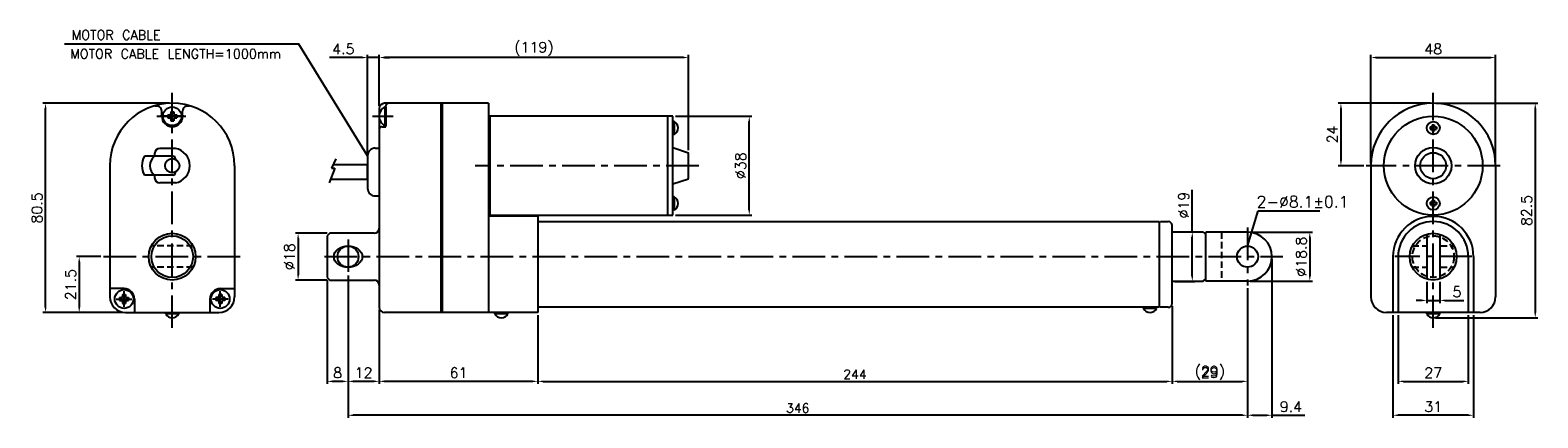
# Model space of a CAD drawing. Extents: x -290 to 290, y 42 to 191.
import ezdxf

# ---------------------------------------------------------------- set-up
doc = ezdxf.new("R2010")
doc.units = 0
doc.header["$LTSCALE"] = 10
doc.header["$MEASUREMENT"] = 0
doc.header["$PDMODE"] = 3
doc.linetypes.add('CENTER', pattern=[2, 1.25, -0.25, 0.25, -0.25])
doc.linetypes.add('VERDECKTX2', pattern=[0.75, 0.5, -0.25])
doc.layers.get('0').update_dxf_attribs({"linetype": 'CONTINUOUS'})
doc.layers.get('DEFPOINTS').update_dxf_attribs({"linetype": 'CONTINUOUS'})
for name, color, linetype in [('CE', 2, 'CENTER'), ('CE0', 2, 'CENTER'), ('DIM', 4, 'CONTINUOUS'), ('HAT0', 7, 'CONTINUOUS'), ('L1', 1, 'CONTINUOUS')]:
    doc.layers.add(name, color=color, linetype=linetype)
doc.styles.get("Standard").update_dxf_attribs({"font": 'txt.shx'})
doc.dimstyles.get("Standard").update_dxf_attribs({"dimtxt": 3, "dimasz": 2, "dimexe": 1, "dimexo": 1, "dimgap": 0.8, "dimtad": 1, "dimtxsty": 'STANDARD', "dimblk1": 'CLOSED', "dimblk2": 'CLOSED', "dimsah": 1, "dimcen": 1, "dimclrd": 256, "dimclre": 256, "dimclrt": 256, "dimazin": 3, "dimtp": 0.3, "dimtfac": 0.8, "dimtmove": 0, "dimatfit": 3, "dimtolj": 1})
doc.dimstyles.new('STANDARD$0', dxfattribs={"dimtxt": 3, "dimasz": 2, "dimexe": 1, "dimexo": 1, "dimgap": 0.8, "dimtad": 1, "dimtxsty": 'STANDARD', "dimblk1": 'CLOSED', "dimblk2": 'CLOSED', "dimsah": 1, "dimcen": 1, "dimclrd": 256, "dimclre": 256, "dimclrt": 256, "dimazin": 3, "dimtp": 0.3, "dimtfac": 0.8, "dimtmove": 0, "dimatfit": 3, "dimtolj": 1})

# ---------------------------------------------------------------- blocks, each defined once
blk = doc.blocks.new('*D1')
at = {"layer": 'DEFPOINTS', "color": 0}
for p in [(178.45, 92.53), (149.45, 85.69), (178.45, 55.7)]:
    blk.add_point(p, dxfattribs=at)
at = {"layer": 'DIM'}
for p, q in [((178.45, 91.53), (178.45, 54.7)), ((149.45, 84.69), (149.45, 54.7)), ((151.45, 55.7), (176.45, 55.7))]:
    blk.add_line(p, q, dxfattribs=at)
for points in [[(151.45, 56.03), (151.45, 55.37), (149.45, 55.7)], [(176.45, 56.03), (176.45, 55.37), (178.45, 55.7)]]:
    blk.add_solid(points, dxfattribs=at)
at = {"layer": 'DIM', "insert": (163.95, 59), "char_height": 4, "attachment_point": 5}
blk.add_mtext('\\A1;(29)', dxfattribs=at)
blk = doc.blocks.new('*D2')
at = {"layer": 'DEFPOINTS', "color": 0}
for p in [(273.89, 180.31), (225.89, 138.69), (273.89, 138.69)]:
    blk.add_point(p, dxfattribs=at)
at = {"layer": 'DIM'}
for p, q in [((225.89, 139.69), (225.89, 181.31)), ((227.89, 180.31), (271.89, 180.31)), ((273.89, 139.69), (273.89, 181.31))]:
    blk.add_line(p, q, dxfattribs=at)
for points in [[(227.89, 180.64), (227.89, 179.97), (225.89, 180.31)], [(271.89, 180.64), (271.89, 179.97), (273.89, 180.31)]]:
    blk.add_solid(points, dxfattribs=at)
at = {"layer": 'DIM', "insert": (249.89, 183.61), "char_height": 4, "attachment_point": 5}
blk.add_mtext('\\A1;48', dxfattribs=at)
blk = doc.blocks.new('*D3')
at = {"layer": 'DEFPOINTS', "color": 0}
for p in [(249.89, 162.69), (214.38, 138.69), (224.15, 138.69)]:
    blk.add_point(p, dxfattribs=at)
at = {"layer": 'DIM'}
for p, q in [((248.89, 162.69), (213.38, 162.69)), ((214.38, 160.69), (214.38, 140.69)), ((223.15, 138.69), (213.38, 138.69))]:
    blk.add_line(p, q, dxfattribs=at)
for points in [[(214.05, 160.69), (214.72, 160.69), (214.38, 162.69)], [(214.05, 140.69), (214.72, 140.69), (214.38, 138.69)]]:
    blk.add_solid(points, dxfattribs=at)
at = {"layer": 'DIM', "insert": (211.08, 150.69), "char_height": 4, "attachment_point": 5, "rotation": 90}
blk.add_mtext('\\A1;24', dxfattribs=at)
blk = doc.blocks.new('*D4')
at = {"layer": 'DEFPOINTS', "color": 0}
for p in [(249.89, 162.69), (249.89, 80.19), (289.13, 80.19)]:
    blk.add_point(p, dxfattribs=at)
at = {"layer": 'DIM'}
for p, q in [((250.89, 162.69), (290.13, 162.69)), ((289.13, 160.69), (289.13, 82.19)), ((250.89, 80.19), (290.13, 80.19))]:
    blk.add_line(p, q, dxfattribs=at)
for points in [[(288.8, 160.69), (289.47, 160.69), (289.13, 162.69)], [(288.8, 82.19), (289.47, 82.19), (289.13, 80.19)]]:
    blk.add_solid(points, dxfattribs=at)
at = {"layer": 'DIM', "insert": (285.83, 121.44), "char_height": 4, "attachment_point": 5, "rotation": 90}
blk.add_mtext('\\A1;82.5', dxfattribs=at)
blk = doc.blocks.new('*D5')
at = {"layer": 'DEFPOINTS', "color": 0}
for p in [(247.39, 95.05), (252.39, 95.05), (252.39, 86.85)]:
    blk.add_point(p, dxfattribs=at)
at = {"layer": 'DIM'}
for p, q in [((247.39, 94.05), (247.39, 85.85)), ((252.39, 94.05), (252.39, 85.85)), ((245.39, 86.85), (243.39, 86.85)), ((247.39, 86.85), (252.39, 86.85)), ((254.39, 86.85), (261.65, 86.85))]:
    blk.add_line(p, q, dxfattribs=at)
for points in [[(245.39, 87.18), (245.39, 86.52), (247.39, 86.85)], [(254.39, 87.18), (254.39, 86.52), (252.39, 86.85)]]:
    blk.add_solid(points, dxfattribs=at)
at = {"layer": 'DIM', "insert": (259.02, 90.15), "char_height": 4, "attachment_point": 5}
blk.add_mtext('\\A1;5', dxfattribs=at)
blk = doc.blocks.new('*D6')
at = {"layer": 'DEFPOINTS', "color": 0}
for p in [(236.39, 82.19), (263.39, 82.19), (263.39, 55.7)]:
    blk.add_point(p, dxfattribs=at)
at = {"layer": 'DIM'}
for p, q in [((236.39, 81.19), (236.39, 54.7)), ((263.39, 81.19), (263.39, 54.7)), ((238.39, 55.7), (261.39, 55.7))]:
    blk.add_line(p, q, dxfattribs=at)
for points in [[(238.39, 56.03), (238.39, 55.37), (236.39, 55.7)], [(261.39, 56.03), (261.39, 55.37), (263.39, 55.7)]]:
    blk.add_solid(points, dxfattribs=at)
at = {"layer": 'DIM', "insert": (249.89, 59), "char_height": 4, "attachment_point": 5}
blk.add_mtext('\\A1;27', dxfattribs=at)
blk = doc.blocks.new('*D7')
at = {"layer": 'DEFPOINTS', "color": 0}
for p in [(234.39, 82.19), (265.39, 82.19), (234.39, 42.66)]:
    blk.add_point(p, dxfattribs=at)
at = {"layer": 'DIM'}
for p, q in [((234.39, 81.19), (234.39, 41.66)), ((265.39, 81.19), (265.39, 41.66)), ((263.39, 42.66), (236.39, 42.66))]:
    blk.add_line(p, q, dxfattribs=at)
for points in [[(236.39, 43), (236.39, 42.33), (234.39, 42.66)], [(263.39, 43), (263.39, 42.33), (265.39, 42.66)]]:
    blk.add_solid(points, dxfattribs=at)
at = {"layer": 'DIM', "insert": (249.89, 45.96), "char_height": 4, "attachment_point": 5}
blk.add_mtext('\\A1;31', dxfattribs=at)
blk = doc.blocks.new('*D8')
at = {"layer": 'DEFPOINTS', "color": 0}
for p in [(149.45, 113.19), (149.45, 94.19), (157.2, 94.19)]:
    blk.add_point(p, dxfattribs=at)
at = {"layer": 'DIM'}
for p, q in [((157.2, 113.19), (157.2, 129.46)), ((150.45, 113.19), (158.2, 113.19)), ((157.2, 96.19), (157.2, 111.19)), ((150.45, 94.19), (158.2, 94.19))]:
    blk.add_line(p, q, dxfattribs=at)
for points in [[(156.87, 111.19), (157.54, 111.19), (157.2, 113.19)], [(156.87, 96.19), (157.54, 96.19), (157.2, 94.19)]]:
    blk.add_solid(points, dxfattribs=at)
at = {"layer": 'DIM', "insert": (153.9, 123.49), "char_height": 4, "attachment_point": 5, "rotation": 90}
blk.add_mtext('\\A1;%%c19', dxfattribs=at)
blk = doc.blocks.new('*D9')
at = {"layer": 'DEFPOINTS', "color": 0}
for p in [(178.45, 113.09), (178.45, 94.29), (202.41, 94.29)]:
    blk.add_point(p, dxfattribs=at)
at = {"layer": 'DIM'}
for p, q in [((179.45, 113.09), (203.41, 113.09)), ((202.41, 111.09), (202.41, 96.29)), ((179.45, 94.29), (203.41, 94.29))]:
    blk.add_line(p, q, dxfattribs=at)
for points in [[(202.08, 111.09), (202.75, 111.09), (202.41, 113.09)], [(202.08, 96.29), (202.75, 96.29), (202.41, 94.29)]]:
    blk.add_solid(points, dxfattribs=at)
at = {"layer": 'DIM', "insert": (199.11, 103.69), "char_height": 4, "attachment_point": 5, "rotation": 90}
blk.add_mtext('\\A1;%%c18.8', dxfattribs=at)
blk = doc.blocks.new('*D10')
at = {"layer": 'DEFPOINTS', "color": 0}
for p in [(178.45, 92.53), (149.45, 84.69), (178.45, 55.7)]:
    blk.add_point(p, dxfattribs=at)
at = {"layer": 'DIM'}
for p, q in [((178.45, 91.53), (178.45, 54.7)), ((149.45, 83.69), (149.45, 54.7)), ((151.45, 55.7), (176.45, 55.7))]:
    blk.add_line(p, q, dxfattribs=at)
for points in [[(151.45, 56.03), (151.45, 55.37), (149.45, 55.7)], [(176.45, 56.03), (176.45, 55.37), (178.45, 55.7)]]:
    blk.add_solid(points, dxfattribs=at)
at = {"layer": 'DIM', "insert": (163.95, 59), "char_height": 4, "attachment_point": 5}
blk.add_mtext('\\A1;29', dxfattribs=at)
blk = doc.blocks.new('*D11')
at = {"layer": 'DEFPOINTS', "color": 0}
for p in [(-155.55, 84.19), (-94.55, 82.19), (-155.55, 55.7)]:
    blk.add_point(p, dxfattribs=at)
at = {"layer": 'DIM'}
for p, q in [((-155.55, 83.19), (-155.55, 54.7)), ((-94.55, 81.19), (-94.55, 54.7)), ((-96.55, 55.7), (-153.55, 55.7))]:
    blk.add_line(p, q, dxfattribs=at)
for points in [[(-153.55, 56.03), (-153.55, 55.37), (-155.55, 55.7)], [(-96.55, 56.03), (-96.55, 55.37), (-94.55, 55.7)]]:
    blk.add_solid(points, dxfattribs=at)
at = {"layer": 'DIM', "insert": (-125.05, 59), "char_height": 4, "attachment_point": 5}
blk.add_mtext('\\A1;61', dxfattribs=at)
blk = doc.blocks.new('*D12')
at = {"layer": 'DEFPOINTS', "color": 0}
for p in [(-167.55, 97.49), (-155.55, 84.19), (-167.55, 55.7)]:
    blk.add_point(p, dxfattribs=at)
at = {"layer": 'DIM'}
for p, q in [((-167.55, 96.49), (-167.55, 54.7)), ((-155.55, 83.19), (-155.55, 54.7)), ((-157.55, 55.7), (-165.55, 55.7))]:
    blk.add_line(p, q, dxfattribs=at)
for points in [[(-165.55, 56.03), (-165.55, 55.37), (-167.55, 55.7)], [(-157.55, 56.03), (-157.55, 55.37), (-155.55, 55.7)]]:
    blk.add_solid(points, dxfattribs=at)
at = {"layer": 'DIM', "insert": (-161.55, 59), "char_height": 4, "attachment_point": 5}
blk.add_mtext('\\A1;12', dxfattribs=at)
blk = doc.blocks.new('*D13')
at = {"layer": 'DEFPOINTS', "color": 0}
for p in [(-175.55, 95.69), (-167.55, 97.49), (-175.55, 55.7)]:
    blk.add_point(p, dxfattribs=at)
at = {"layer": 'DIM'}
for p, q in [((-175.55, 94.69), (-175.55, 54.7)), ((-167.55, 96.49), (-167.55, 54.7)), ((-169.55, 55.7), (-173.55, 55.7))]:
    blk.add_line(p, q, dxfattribs=at)
for points in [[(-173.55, 56.03), (-173.55, 55.37), (-175.55, 55.7)], [(-169.55, 56.03), (-169.55, 55.37), (-167.55, 55.7)]]:
    blk.add_solid(points, dxfattribs=at)
at = {"layer": 'DIM', "insert": (-171.55, 59), "char_height": 4, "attachment_point": 5}
blk.add_mtext('\\A1;8', dxfattribs=at)
blk = doc.blocks.new('*D14')
at = {"layer": 'DEFPOINTS', "color": 0}
for p in [(187.85, 103.69), (178.45, 92.53), (187.85, 42.66)]:
    blk.add_point(p, dxfattribs=at)
at = {"layer": 'DIM'}
for p, q in [((187.85, 102.69), (187.85, 41.66)), ((178.45, 91.53), (178.45, 41.66)), ((180.45, 42.66), (185.85, 42.66)), ((187.85, 42.66), (200.45, 42.66))]:
    blk.add_line(p, q, dxfattribs=at)
for points in [[(180.45, 43), (180.45, 42.33), (178.45, 42.66)], [(185.85, 43), (185.85, 42.33), (187.85, 42.66)]]:
    blk.add_solid(points, dxfattribs=at)
at = {"layer": 'DIM', "insert": (195.15, 45.96), "char_height": 4, "attachment_point": 5}
blk.add_mtext('\\A1;9.4', dxfattribs=at)
blk = doc.blocks.new('*D15')
at = {"layer": 'DEFPOINTS', "color": 0}
for p in [(-42.55, 157.69), (-13.21, 157.69), (-42.55, 119.69)]:
    blk.add_point(p, dxfattribs=at)
at = {"layer": 'DIM'}
for p, q in [((-41.55, 157.69), (-12.21, 157.69)), ((-13.21, 121.69), (-13.21, 155.69)), ((-41.55, 119.69), (-12.21, 119.69))]:
    blk.add_line(p, q, dxfattribs=at)
for points in [[(-13.54, 155.69), (-12.87, 155.69), (-13.21, 157.69)], [(-13.54, 121.69), (-12.87, 121.69), (-13.21, 119.69)]]:
    blk.add_solid(points, dxfattribs=at)
at = {"layer": 'DIM', "insert": (-16.51, 138.69), "char_height": 4, "attachment_point": 5, "rotation": 90}
blk.add_mtext('\\A1;%%c38', dxfattribs=at)
blk = doc.blocks.new('*D16')
at = {"layer": 'DEFPOINTS', "color": 0}
for p in [(-155.55, 180.31), (-155.55, 160.69), (-36.55, 143.69)]:
    blk.add_point(p, dxfattribs=at)
at = {"layer": 'DIM'}
for p, q in [((-155.55, 161.69), (-155.55, 181.31)), ((-38.55, 180.31), (-153.55, 180.31)), ((-36.55, 144.69), (-36.55, 181.31))]:
    blk.add_line(p, q, dxfattribs=at)
for points in [[(-153.55, 180.64), (-153.55, 179.97), (-155.55, 180.31)], [(-38.55, 180.64), (-38.55, 179.97), (-36.55, 180.31)]]:
    blk.add_solid(points, dxfattribs=at)
at = {"layer": 'DIM', "insert": (-96.05, 183.61), "char_height": 4, "attachment_point": 5}
blk.add_mtext('\\A1;(119)', dxfattribs=at)
blk = doc.blocks.new('*D17')
at = {"layer": 'DEFPOINTS', "color": 0}
for p in [(-160.05, 180.31), (-155.55, 161.69), (-160.05, 142.44)]:
    blk.add_point(p, dxfattribs=at)
at = {"layer": 'DIM'}
for p, q in [((-162.05, 180.31), (-174.65, 180.31)), ((-160.05, 143.44), (-160.05, 181.31)), ((-155.55, 180.31), (-160.05, 180.31)), ((-155.55, 162.69), (-155.55, 181.31)), ((-153.55, 180.31), (-151.55, 180.31))]:
    blk.add_line(p, q, dxfattribs=at)
for points in [[(-162.05, 180.64), (-162.05, 179.97), (-160.05, 180.31)], [(-153.55, 180.64), (-153.55, 179.97), (-155.55, 180.31)]]:
    blk.add_solid(points, dxfattribs=at)
at = {"layer": 'DIM', "insert": (-169.35, 183.61), "char_height": 4, "attachment_point": 5}
blk.add_mtext('\\A1;4.5', dxfattribs=at)
blk = doc.blocks.new('*D18')
at = {"layer": 'DEFPOINTS', "color": 0}
for p in [(-174.55, 112.69), (-186.75, 94.69), (-174.55, 94.69)]:
    blk.add_point(p, dxfattribs=at)
at = {"layer": 'DIM'}
for p, q in [((-175.55, 112.69), (-187.75, 112.69)), ((-186.75, 110.69), (-186.75, 96.69)), ((-175.55, 94.69), (-187.75, 94.69))]:
    blk.add_line(p, q, dxfattribs=at)
for points in [[(-187.08, 110.69), (-186.42, 110.69), (-186.75, 112.69)], [(-187.08, 96.69), (-186.42, 96.69), (-186.75, 94.69)]]:
    blk.add_solid(points, dxfattribs=at)
at = {"layer": 'DIM', "insert": (-190.05, 103.69), "char_height": 4, "attachment_point": 5, "rotation": 90}
blk.add_mtext('\\A1;%%c18', dxfattribs=at)
blk = doc.blocks.new('*D19')
at = {"layer": 'DEFPOINTS', "color": 0}
for p in [(-261.58, 103.69), (-270.94, 82.19), (-253.18, 82.19)]:
    blk.add_point(p, dxfattribs=at)
at = {"layer": 'DIM'}
for p, q in [((-262.58, 103.69), (-271.94, 103.69)), ((-270.94, 101.69), (-270.94, 84.19)), ((-254.18, 82.19), (-271.94, 82.19))]:
    blk.add_line(p, q, dxfattribs=at)
for points in [[(-271.28, 101.69), (-270.61, 101.69), (-270.94, 103.69)], [(-271.28, 84.19), (-270.61, 84.19), (-270.94, 82.19)]]:
    blk.add_solid(points, dxfattribs=at)
at = {"layer": 'DIM', "insert": (-274.24, 92.94), "char_height": 4, "attachment_point": 5, "rotation": 90}
blk.add_mtext('\\A1;21.5', dxfattribs=at)
blk = doc.blocks.new('*D20')
at = {"layer": 'DEFPOINTS', "color": 0}
for p in [(-283.89, 162.69), (-235.18, 162.69), (-253.18, 82.19)]:
    blk.add_point(p, dxfattribs=at)
at = {"layer": 'DIM'}
for p, q in [((-236.18, 162.69), (-284.89, 162.69)), ((-283.89, 84.19), (-283.89, 160.69)), ((-254.18, 82.19), (-284.89, 82.19))]:
    blk.add_line(p, q, dxfattribs=at)
for points in [[(-284.23, 160.69), (-283.56, 160.69), (-283.89, 162.69)], [(-284.23, 84.19), (-283.56, 84.19), (-283.89, 82.19)]]:
    blk.add_solid(points, dxfattribs=at)
at = {"layer": 'DIM', "insert": (-287.19, 122.44), "char_height": 4, "attachment_point": 5, "rotation": 90}
blk.add_mtext('\\A1;80.5', dxfattribs=at)
blk = doc.blocks.new('*D21')
at = {"layer": 'DEFPOINTS', "color": 0}
for p in [(-167.55, 97.49), (178.45, 92.53), (-167.55, 42.66)]:
    blk.add_point(p, dxfattribs=at)
at = {"layer": 'DIM'}
for p, q in [((-167.55, 96.49), (-167.55, 41.66)), ((178.45, 91.53), (178.45, 41.66)), ((176.45, 42.66), (-165.55, 42.66))]:
    blk.add_line(p, q, dxfattribs=at)
for points in [[(-165.55, 43), (-165.55, 42.33), (-167.55, 42.66)], [(176.45, 43), (176.45, 42.33), (178.45, 42.66)]]:
    blk.add_solid(points, dxfattribs=at)
at = {"layer": 'DIM', "insert": (5.45, 45.41), "char_height": 3.5, "attachment_point": 5}
blk.add_mtext('\\A1;346', dxfattribs=at)
blk = doc.blocks.new('*D22')
at = {"layer": 'DEFPOINTS', "color": 0}
for p in [(-94.55, 82.19), (149.45, 85.69), (149.45, 55.7)]:
    blk.add_point(p, dxfattribs=at)
at = {"layer": 'DIM'}
for p, q in [((149.45, 84.69), (149.45, 54.7)), ((-94.55, 81.19), (-94.55, 54.7)), ((-92.55, 55.7), (147.45, 55.7))]:
    blk.add_line(p, q, dxfattribs=at)
for points in [[(-92.55, 56.03), (-92.55, 55.37), (-94.55, 55.7)], [(147.45, 56.03), (147.45, 55.37), (149.45, 55.7)]]:
    blk.add_solid(points, dxfattribs=at)
at = {"layer": 'DIM', "insert": (27.45, 58.45), "char_height": 3.5, "attachment_point": 5}
blk.add_mtext('\\A1;244', dxfattribs=at)

msp = doc.modelspace()

# ---------------------------------------------------------------- linework, layer by layer
at = {"color": 7}
for p, q in [((-153.052, 162.694), (-153.552, 162.694)), ((-113.553, 162.694), (-153.052, 162.694)), ((-131.853, 162.694), (-131.853, 82.193)), ((-131.353, 162.694), (-131.353, 82.193)), ((-113.553, 162.694), (-113.553, 82.193)), ((-239.178, 157.694), (-239.178, 159.664)), ((-236.906, 158.27), (-236.186, 158.27)), ((-236.906, 158.27), (-236.906, 157.118)), ((-236.906, 157.118), (-236.186, 157.118)), ((-235.754, 159.422), (-235.754, 158.702)), ((-235.754, 159.422), (-234.602, 159.422)), ((-235.754, 156.686), (-235.754, 155.966)), ((-234.602, 159.422), (-234.602, 158.702)), ((-234.602, 156.686), (-234.602, 155.966)), ((-234.17, 158.27), (-233.45, 158.27)), ((-234.17, 157.118), (-233.45, 157.118)), ((-233.45, 158.27), (-233.45, 157.118)), ((-231.178, 157.694), (-231.178, 159.664)), ((-155.552, 160.694), (-155.552, 152.694)), ((-153.419, 161.294), (-153.419, 154.094)), ((-153.419, 161.294), (-153.019, 161.294)), ((-153.019, 153.694), (-153.019, 161.694)), ((-153.019, 161.294), (-153.019, 154.094)), ((-153.019, 161.023), (-153.019, 155.56)), ((-42.553, 157.693), (-113.553, 157.693)), ((-113.053, 157.693), (-113.053, 119.693)), ((-44.66, 157.693), (-44.66, 119.693)), ((-42.553, 119.693), (-42.553, 157.693)), ((-235.754, 155.966), (-234.602, 155.966)), ((-155.552, 152.694), (-155.552, 92.708)), ((-154.552, 153.694), (-153.019, 153.694)), ((-153.419, 154.094), (-153.019, 154.094)), ((-42.053, 155.693), (-42.553, 155.693)), ((-42.553, 155.693), (-42.553, 150.693)), ((-42.053, 155.693), (-42.053, 150.693)), ((248.686, 153.593), (249.186, 153.593)), ((248.686, 153.593), (248.686, 152.793)), ((248.686, 152.793), (249.186, 152.793)), ((249.486, 154.393), (250.286, 154.393)), ((249.486, 154.393), (249.486, 153.893)), ((249.486, 152.493), (249.486, 151.993)), ((249.486, 151.993), (250.286, 151.993)), ((250.286, 154.393), (250.286, 153.893)), ((250.286, 152.493), (250.286, 151.993)), ((250.586, 153.593), (251.086, 153.593)), ((250.586, 152.793), (251.086, 152.793)), ((251.086, 153.593), (251.086, 152.793)), ((-233.928, 145.327), (-239.928, 145.327)), ((-157.052, 145.443), (-155.552, 145.443)), ((-42.053, 150.693), (-42.553, 150.693)), ((-42.553, 145.693), (-36.553, 143.693)), ((-234.928, 142.327), (-245.884, 142.327)), ((-241.928, 143.327), (-241.928, 142.327)), ((-233.928, 141.327), (-233.928, 141.143)), ((-172.271, 141.373), (-173.847, 137.792)), ((-160.052, 142.443), (-160.052, 130.037)), ((-36.553, 133.693), (-36.553, 143.693)), ((-259.178, 138.693), (-259.178, 88.193)), ((-234.928, 135.06), (-245.884, 135.06)), ((-241.928, 135.06), (-241.928, 134.06)), ((-233.928, 136.244), (-233.928, 136.06)), ((-211.178, 138.693), (-211.178, 88.193)), ((-172.636, 137.792), (-174.832, 132.053)), ((-173.847, 137.792), (-172.636, 137.792)), ((-42.553, 131.693), (-36.553, 133.693)), ((225.886, 138.693), (225.886, 88.193)), ((273.886, 138.693), (273.886, 88.193)), ((-233.928, 132.06), (-239.928, 132.06)), ((-157.052, 127.037), (-155.552, 127.037)), ((-42.553, 126.693), (-42.553, 121.693)), ((-42.053, 126.693), (-42.553, 126.693)), ((-42.053, 126.693), (-42.053, 121.693)), ((248.686, 124.593), (249.186, 124.593)), ((248.686, 124.593), (248.686, 123.793)), ((248.686, 123.793), (249.186, 123.793)), ((249.486, 125.393), (250.286, 125.393)), ((249.486, 125.393), (249.486, 124.893)), ((249.486, 123.493), (249.486, 122.993)), ((249.486, 122.993), (250.286, 122.993)), ((250.286, 125.393), (250.286, 124.893)), ((250.286, 123.493), (250.286, 122.993)), ((250.586, 124.593), (251.086, 124.593)), ((250.586, 123.793), (251.086, 123.793)), ((251.086, 124.593), (251.086, 123.793)), ((-113.553, 119.693), (-42.553, 119.693)), ((-94.553, 119.193), (-113.553, 119.29)), ((-94.553, 119.193), (-94.553, 117.193)), ((-94.553, 117.193), (144.448, 117.193)), ((-94.553, 117.193), (-94.553, 82.193)), ((-42.053, 121.693), (-42.553, 121.693)), ((144.448, 116.694), (144.948, 117.194)), ((144.448, 117.193), (144.448, 84.193)), ((144.948, 117.194), (147.948, 117.194)), ((-174.552, 112.693), (-175.552, 111.693)), ((-175.552, 111.693), (-175.552, 95.694)), ((-157.552, 112.693), (-174.552, 112.693)), ((149.448, 85.694), (149.448, 115.694)), ((149.448, 113.193), (161.448, 113.193)), ((161.448, 113.193), (162.448, 112.193)), ((162.448, 94.293), (162.448, 113.093)), ((247.386, 112.339), (247.386, 95.048)), ((252.386, 112.339), (252.386, 95.048)), ((236.386, 103.693), (236.386, 82.193)), ((263.386, 103.693), (263.386, 82.193)), ((-175.552, 95.694), (-174.552, 94.694)), ((-174.552, 94.694), (-157.552, 94.694)), ((149.448, 94.193), (161.448, 94.193)), ((161.448, 94.193), (162.448, 95.193)), ((-253.714, 91.385), (-259.178, 91.385)), ((-255.406, 87.969), (-254.686, 87.969)), ((-255.406, 87.969), (-255.406, 86.817)), ((-254.254, 89.121), (-253.102, 89.121)), ((-254.254, 89.121), (-254.254, 88.401)), ((-253.102, 89.121), (-253.102, 88.401)), ((-252.67, 87.969), (-251.95, 87.969)), ((-251.95, 87.969), (-251.95, 86.817)), ((-249.714, 87.385), (-249.714, 82.193)), ((-220.642, 87.385), (-220.642, 82.193)), ((-218.406, 87.969), (-218.406, 86.817)), ((-217.686, 87.969), (-218.406, 87.969)), ((-216.102, 89.121), (-217.254, 89.121)), ((-217.254, 89.121), (-217.254, 88.401)), ((-216.642, 91.385), (-211.178, 91.385)), ((-216.102, 89.121), (-216.102, 88.401)), ((-214.95, 87.969), (-215.67, 87.969)), ((-214.95, 87.969), (-214.95, 86.817)), ((-155.552, 92.694), (-155.552, 84.193)), ((-255.406, 86.817), (-254.686, 86.817)), ((-254.254, 86.385), (-254.254, 85.665)), ((-254.254, 85.665), (-253.102, 85.665)), ((-253.178, 82.193), (-217.178, 82.193)), ((-253.102, 86.385), (-253.102, 85.665)), ((-252.67, 86.817), (-251.95, 86.817)), ((-237.678, 81.693), (-237.678, 82.193)), ((-232.678, 81.693), (-237.678, 81.693)), ((-232.678, 81.693), (-232.678, 82.193)), ((-217.686, 86.817), (-218.406, 86.817)), ((-217.254, 86.385), (-217.254, 85.665)), ((-216.102, 85.665), (-217.254, 85.665)), ((-216.102, 86.385), (-216.102, 85.665)), ((-214.95, 86.817), (-215.67, 86.817)), ((-94.553, 82.193), (-153.552, 82.193)), ((-94.553, 82.193), (-132.203, 82.193)), ((-111.053, 81.693), (-111.053, 82.193)), ((-106.053, 81.693), (-111.053, 81.693)), ((-106.053, 81.693), (-106.053, 82.193)), ((144.448, 84.193), (-94.553, 84.193)), ((-94.553, 84.193), (-94.553, 82.193)), ((143.448, 84.194), (138.448, 84.194)), ((138.448, 83.694), (138.448, 84.194)), ((143.448, 83.694), (138.448, 83.694)), ((143.448, 83.694), (143.448, 84.194)), ((144.448, 84.694), (144.948, 84.194)), ((147.948, 84.194), (144.948, 84.194)), ((147.948, 84.194), (144.948, 84.194)), ((267.886, 82.193), (231.886, 82.193)), ((247.386, 81.693), (247.386, 82.193)), ((252.386, 81.693), (247.386, 81.693)), ((252.386, 81.693), (252.386, 82.193))]:
    msp.add_line(p, q, dxfattribs=at)
at = {"color": 7, "ltscale": 0.5}
for p, q in [((178.448, 113.093), (162.448, 113.093)), ((178.448, 94.293), (162.448, 94.293))]:
    msp.add_line(p, q, dxfattribs=at)
for p, q in [((234.386, 103.693), (234.386, 82.193)), ((265.386, 103.693), (265.386, 82.193))]:
    msp.add_line(p, q)
at = {"color": 7}
msp.add_lwpolyline([(-174.283, 133.489), (-160.052, 133.489), (-160.052, 138.989), (-173.32, 138.989)], dxfattribs=at)
for centre, radius in [((-235.178, 157.694), 3.6), ((249.886, 138.693), 19), ((249.886, 153.193), 2.5), ((249.886, 138.693), 7), ((-235.178, 138.693), 2.75), ((249.886, 138.693), 5), ((249.886, 124.193), 2.5), ((-235.178, 103.693), 9), ((-235.178, 103.693), 8), ((249.886, 103.693), 9), ((-253.678, 87.393), 3.6), ((-216.678, 87.393), 3.6)]:
    msp.add_circle(centre, radius, dxfattribs=at)
for centre in [(-167.552, 103.693), (178.448, 103.693)]:
    msp.add_circle(centre, 4.05)
for centre, radius, start, end in [((-235.178, 138.693), 24, 0, 180), ((-153.552, 160.694), 2, 90, 180), ((-152.019, 161.694), 1, 90, 180), ((249.886, 138.693), 24, 0, 180), ((-241.178, 159.664), 2, 0, 109.471021), ((-235.178, 157.694), 4, 180, 0), ((-236.186, 158.702), 0.432, 270, 360), ((-236.186, 156.686), 0.432, 0, 90), ((-234.17, 158.702), 0.432, 180, 270), ((-234.17, 156.686), 0.432, 90, 180), ((-229.178, 159.664), 2, 70.528979, 180), ((-151.448, 157.694), 4.104, 118.698664, 241.301336), ((-154.552, 152.694), 1, 90, 180), ((-43.386, 153.193), 2.833, 298.072487, 61.927513), ((249.186, 153.893), 0.3, 270, 360), ((249.186, 152.493), 0.3, 0, 90), ((250.586, 153.893), 0.3, 180, 270), ((250.586, 152.493), 0.3, 90, 180), ((-239.928, 143.327), 2, 90, 180), ((-235.178, 138.693), 6.75, 280.671929, 79.328071), ((-157.052, 142.443), 3, 90, 180), ((-239.42, 138.693), 7.415, 150.660027, 209.339973), ((-239.42, 138.693), 4.415, 124.619289, 235.380711), ((-234.928, 141.327), 1, 0, 90), ((-239.928, 134.06), 2, 180, 270), ((-234.928, 136.06), 1, 270, 0), ((-157.052, 130.037), 3, 180, 270), ((-43.386, 124.193), 2.833, 298.072487, 61.927513), ((249.186, 124.893), 0.3, 270, 360), ((249.186, 123.493), 0.3, 0, 90), ((250.586, 124.893), 0.3, 180, 270), ((250.586, 123.493), 0.3, 90, 180), ((147.948, 115.694), 1.5, 0, 90), ((249.886, 103.693), 13.5, 0, 180), ((-157.552, 114.693), 2, 270, 0), ((-157.552, 92.694), 2, 0, 90), ((-253.178, 88.193), 6, 180, 270), ((-254.686, 88.401), 0.432, 270, 360), ((-253.714, 87.385), 4, 0, 90), ((-252.67, 88.401), 0.432, 180, 270), ((-216.642, 87.385), 4, 90, 180), ((-217.686, 88.401), 0.432, 270, 0), ((-217.178, 88.193), 6, 270, 0), ((-215.67, 88.401), 0.432, 180, 270), ((231.886, 88.193), 6, 180, 270), ((267.886, 88.193), 6, 270, 0), ((-254.686, 86.385), 0.432, 0, 90), ((-252.67, 86.385), 0.432, 90, 180), ((-235.178, 83.026), 2.833, 208.072487, 331.927513), ((-217.686, 86.385), 0.432, 0, 90), ((-215.67, 86.385), 0.432, 90, 180), ((-153.552, 84.193), 2, 180, 270), ((-108.553, 83.026), 2.833, 208.072487, 331.927513), ((140.948, 85.027), 2.833, 208.072487, 331.927513), ((147.948, 85.694), 1.5, 270, 0), ((249.886, 83.026), 2.833, 208.072487, 331.927513)]:
    msp.add_arc(centre, radius, start, end, dxfattribs=at)
msp.add_arc((249.886, 103.693), 15.5, 0, 180)
at = {"color": 7, "ltscale": 0.5}
msp.add_arc((178.448, 103.693), 9.4, 270, 90, dxfattribs=at)
msp.add_ellipse((-167.552, 103.693), major_axis=(-5.5, 0), ratio=0.7454545)
at = {"layer": 'CE'}
msp.add_line((-167.552, 110.302), (-167.552, 97.49), dxfattribs=at)
at = {"layer": 'CE0'}
for p, q in [((-235.178, 76.24), (-235.178, 166.754)), ((249.886, 76.24), (249.886, 166.754)), ((-241.049, 157.694), (-229.873, 157.694)), ((-158.151, 157.694), (-150.244, 157.694)), ((-32.641, 138.693), (-118.58, 138.693)), ((275.636, 138.693), (224.154, 138.693)), ((178.448, 114.857), (178.448, 92.53)), ((-261.578, 103.693), (-208.778, 103.693)), ((-176.534, 103.693), (191.982, 103.693)), ((264.761, 103.693), (235.062, 103.693)), ((-256.678, 87.393), (-250.678, 87.393)), ((-253.678, 84.393), (-253.678, 90.393)), ((-213.678, 87.393), (-219.678, 87.393)), ((-216.678, 84.393), (-216.678, 90.393))]:
    msp.add_line(p, q, dxfattribs=at)
at = {"layer": 'CE0', "color": 7}
msp.add_line((-230.678, 157.694), (-239.678, 157.694), dxfattribs=at)
at = {"layer": 'DEFPOINTS', "color": 7, "linetype": 'BYBLOCK'}
for p in [(-235.178, 157.694), (-153.019, 161.694), (-175.552, 111.693), (-174.552, 112.693), (-227.116, 107.693), (241.824, 107.693), (-227.116, 99.693), (-170.556, 101.052), (241.824, 99.693), (-174.552, 94.694), (-211.178, 91.385), (-211.178, 88.193), (-253.143, 82.193), (-249.714, 82.193), (-220.642, 82.193), (-217.178, 82.193)]:
    msp.add_point(p, dxfattribs=at)
at = {"layer": 'DEFPOINTS', "color": 0, "linetype": 'BYBLOCK'}
for p in [(-170.556, 101.052), (247.786, 94.942), (252.786, 95.174)]:
    msp.add_point(p, dxfattribs=at)
at = {"layer": 'DIM'}
msp.add_lwpolyline([(-186.456, 185.452), (-186.456, 185.452), (-276.583, 185.452)], dxfattribs=at)
at = {"layer": 'HAT0', "color": 7}
msp.add_line((-175.552, 103.638), (-175.497, 103.693), dxfattribs=at)
at = {"layer": 'L1', "linetype": 'VERDECKTX2', "ltscale": 0.5}
for p, q in [((168.448, 113.093), (168.448, 94.293)), ((-227.166, 107.793), (-243.19, 107.793)), ((241.874, 107.793), (247.786, 107.793)), ((252.786, 107.793), (257.898, 107.793)), ((-227.166, 99.593), (-243.19, 99.593)), ((241.874, 99.593), (247.786, 99.593)), ((252.786, 99.593), (257.898, 99.593))]:
    msp.add_line(p, q, dxfattribs=at)
msp.add_circle((249.886, 103.693), 8, dxfattribs=at)

# ---------------------------------------------------------------- texts
at = {"layer": 'DIM'}
for s, p in [('MOTOR CABLE', (-273.851, 187.177, 32.76)), ('MOTOR CABLE LENGTH=1000mm', (-274.434, 179.91, 32.76))]:
    msp.add_text(s, height=3.6, dxfattribs=at).set_placement(p)
at = {"layer": 'DIM', "insert": (181.968, 128.441), "char_height": 4.38117, "attachment_point": 4}
msp.add_mtext('\\P2-%%C8.1%%P0.1', dxfattribs=at)

# ---------------------------------------------------------------- dimensions: what is measured, and where the dimension line sits
at = {"layer": 'DIM'}
for base, p1, p2, picture, middle in [((-160.052, 180.305), (-155.552, 161.694), (-160.052, 142.443), '*D17', (-169.352, 183.605)), ((273.886, 180.305), (225.886, 138.693), (273.886, 138.693), '*D2', (249.886, 183.605)), ((187.848, 42.664), (178.448, 92.53), (187.848, 103.693), '*D14', (195.148, 45.964)), ((-175.552, 55.701), (-167.552, 97.49), (-175.552, 95.694), '*D13', (-171.552, 59.001)), ((-167.552, 55.701), (-155.552, 84.193), (-167.552, 97.49), '*D12', (-161.552, 59.001)), ((252.386, 86.85), (247.386, 95.048), (252.386, 95.048), '*D5', (259.019, 90.15)), ((178.448, 55.701), (149.448, 84.694), (178.448, 92.53), '*D10', (163.948, 59.001)), ((-155.552, 55.701), (-94.553, 82.193), (-155.552, 84.193), '*D11', (-125.053, 59.001)), ((234.386, 42.664), (265.386, 82.193), (234.386, 82.193), '*D7', (249.886, 45.964)), ((263.386, 55.701), (236.386, 82.193), (263.386, 82.193), '*D6', (249.886, 59.001))]:
    dim = msp.add_linear_dim(base=base, p1=p1, p2=p2, dimstyle='STANDARD$0', override={"dimtxt": 4, "dimgap": 1.3, "dimsah": 0}, dxfattribs=at)
    dim.commit()
    dim.dimension.update_dxf_attribs({"geometry": picture, "text_midpoint": middle})
for base, p1, p2, picture, middle in [((-155.552, 180.305), (-36.553, 143.693), (-155.552, 160.694), '*D16', (-96.053, 183.605)), ((178.448, 55.701), (149.448, 85.694), (178.448, 92.53), '*D1', (163.948, 59.001))]:
    dim = msp.add_linear_dim(base=base, p1=p1, p2=p2, text='(<>)', dimstyle='STANDARD$0', override={"dimtxt": 4, "dimgap": 1.3, "dimsah": 0}, dxfattribs=at)
    dim.commit()
    dim.dimension.update_dxf_attribs({"geometry": picture, "text_midpoint": middle})
for base, p1, p2, picture, middle in [((-283.895, 162.694), (-253.178, 82.193), (-235.178, 162.694), '*D20', (-287.195, 122.443)), ((214.384, 138.693), (249.886, 162.694), (224.154, 138.693), '*D3', (211.084, 150.694)), ((289.132, 80.193), (249.886, 162.694), (249.886, 80.193), '*D4', (285.832, 121.443)), ((-270.944, 82.193), (-261.578, 103.693), (-253.178, 82.193), '*D19', (-274.244, 92.943))]:
    dim = msp.add_linear_dim(base=base, p1=p1, p2=p2, angle=90, dimstyle='STANDARD$0', override={"dimtxt": 4, "dimgap": 1.3, "dimsah": 0}, dxfattribs=at)
    dim.commit()
    dim.dimension.update_dxf_attribs({"geometry": picture, "text_midpoint": middle})
for base, p1, p2, picture, middle in [((-13.207, 157.693), (-42.553, 119.693), (-42.553, 157.693), '*D15', (-13.207, 138.693)), ((157.205, 94.193), (149.448, 113.193), (149.448, 94.193), '*D8', (157.205, 123.493))]:
    dim = msp.add_linear_dim(base=base, p1=p1, p2=p2, angle=90, text='%%c<>', dimstyle='STANDARD$0', override={"dimtxt": 4, "dimgap": 1.3, "dimsah": 0}, dxfattribs=at)
    dim.commit()
    dim.dimension.update_dxf_attribs({"geometry": picture, "text_midpoint": middle, "dimtype": 160})
for base, p1, p2, picture, middle in [((-186.751, 94.694), (-174.552, 112.693), (-174.552, 94.694), '*D18', (-190.051, 103.693)), ((202.414, 94.293), (178.448, 113.093), (178.448, 94.293), '*D9', (199.114, 103.693))]:
    dim = msp.add_linear_dim(base=base, p1=p1, p2=p2, angle=90, text='%%c<>', dimstyle='STANDARD$0', override={"dimtxt": 4, "dimgap": 1.3, "dimsah": 0}, dxfattribs=at)
    dim.commit()
    dim.dimension.update_dxf_attribs({"geometry": picture, "text_midpoint": middle})
for base, p1, p2, picture, middle in [((-167.552, 42.664), (178.448, 92.53), (-167.552, 97.49), '*D21', (5.448, 42.664)), ((149.448, 55.701), (-94.553, 82.193), (149.448, 85.694), '*D22', (27.447, 55.701))]:
    dim = msp.add_linear_dim(base=base, p1=p1, p2=p2, dimstyle='STANDARD$0', override={"dimtxt": 3.5, "dimgap": 1, "dimsah": 0}, dxfattribs=at)
    dim.commit()
    dim.dimension.update_dxf_attribs({"geometry": picture, "text_midpoint": middle, "dimtype": 160})

# ---------------------------------------------------------------- leaders
msp.add_leader([(-160.052, 142.443), (-186.456, 185.452)], dimstyle='STANDARD', override={"dimgap": 0.8, "dimtad": 0}, dxfattribs=at)
at = {"layer": 'DIM', "annotation_type": 0, "has_hookline": 1, "hookline_direction": 0, "text_width": 20.445}
msp.add_leader([(178.448, 107.743), (182.49, 121.3), (184.49, 121.3)], dimstyle='STANDARD', override={"dimtxt": 4, "dimgap": 1.3}, dxfattribs=at)

doc.saveas('drawing.dxf')
